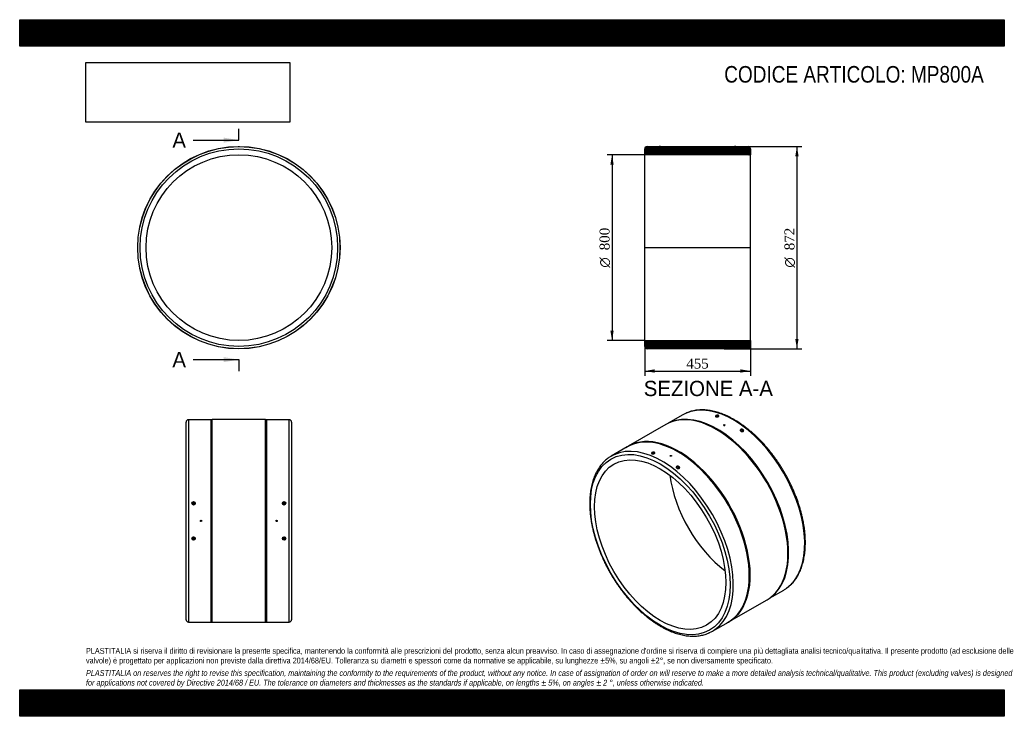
# Model space of a CAD drawing. Header units: millimetres. Extents: x 0 to 4243, y 0 to 3000.
import ezdxf
from ezdxf.enums import TextEntityAlignment as Align
from ezdxf.lldxf.tags import DXFTag

# ---------------------------------------------------------------- set-up
doc = ezdxf.new("R2010")
doc.units = ezdxf.units.MM
doc.header["$LTSCALE"] = 14.285714
for name, color, linetype in [('Default', 7, 'Continuous'), ('DV4_Default', 7, 'Continuous'), ('MP800A', 7, 'Continuous')]:
    doc.layers.add(name, color=color, linetype=linetype)
doc.styles.add('SEACAD_Solid_Edge_ANSI', font='seans.ttf')
doc.styles.add('SEACAD_Solid_Edge_ANSI1_Symbols', font='semeca1.ttf')
doc.styles.add('SEACAD_Times_New_Roman', font='times.ttf')
tags = doc.linetypes.add('CENTER2', pattern=[28.575, 19.05, -3.175, 3.175, -3.175]).pattern_tags.tags
tags[10:11] = [DXFTag(74, 4), DXFTag(75, 0), DXFTag(340, '0'), DXFTag(46, 0.0), DXFTag(50, 0.0), DXFTag(44, 0.0), DXFTag(45, 0.0)]
tags[8:9] = [DXFTag(74, 4), DXFTag(75, 0), DXFTag(340, '0'), DXFTag(46, 0.0), DXFTag(50, 0.0), DXFTag(44, 0.0), DXFTag(45, 0.0)]
tags[6:7] = [DXFTag(74, 4), DXFTag(75, 0), DXFTag(340, '0'), DXFTag(46, 0.0), DXFTag(50, 0.0), DXFTag(44, 0.0), DXFTag(45, 0.0)]
tags[4:5] = [DXFTag(74, 4), DXFTag(75, 0), DXFTag(340, '0'), DXFTag(46, 0.0), DXFTag(50, 0.0), DXFTag(44, 0.0), DXFTag(45, 0.0)]
doc.dimstyles.new('ANSImm', dxfattribs={"dimtxt": 42.857143, "dimasz": 42.857143, "dimexe": 21.428571, "dimexo": 0, "dimgap": 10.714286, "dimtad": 1, "dimdsep": 46, "dimtxsty": 'SEACAD_Times_New_Roman', "dimblk1": '_SE_FILLED', "dimblk2": '_SE_FILLED', "dimsah": 1, "dimcen": 21.428571, "dimazin": 0, "dimtfac": 0.85, "dimtdec": 3, "dimtofl": 0, "dimtmove": 0, "dimatfit": 3, "dimfxl": 1, "dimarcsym": 0})
picture_1 = doc.add_image_def('image1.jpg', size_in_pixel=(4302, 1260))

# ---------------------------------------------------------------- blocks, each defined once
blk = doc.blocks.new('SE')
at = {"layer": 'MP800A', "color": 7, "linetype": 'Continuous'}
for p, q in [((941.4, 2454.2), (947.4, 2454.2)), ((941.4, 2454.2), (941.4, 2453.8)), ((947.4, 2453.8), (947.4, 2454.2))]:
    blk.add_line(p, q, dxfattribs=at)
for radius in [436, 435.5, 425.5, 400]:
    blk.add_circle((944.4, 2018.4), radius, dxfattribs=at)
blk = doc.blocks.new('SE1')
at = {"layer": 'MP800A', "color": 7, "linetype": 'Continuous'}
for p, q in [((2857, 1298.2), (2795, 1262.4)), ((3003.8, 1289.9), (3003.9, 1289.4)), ((3007.8, 1289.9), (3007.8, 1290.4)), ((2784.3, 1256.8), (2621.6, 1162.9)), ((2804, 1266.4), (2800.2, 1264.8)), ((3032.9, 1254.4), (3032.9, 1254.2)), ((3038.9, 1254.2), (3038.9, 1254.4)), ((3110, 1229.2), (3109.6, 1226.8)), ((3113.5, 1226.2), (3113.9, 1228.5)), ((2618.4, 1160.4), (2549.4, 1120.6)), ((2728, 1130.6), (2728.1, 1130.1)), ((2732.1, 1130.6), (2732, 1131.2)), ((2803.1, 1121.8), (2803.1, 1121.5)), ((2809.1, 1121.5), (2809.1, 1121.8)), ((2834.2, 1070), (2833.8, 1067.6)), ((2837.7, 1066.9), (2838.1, 1069.3)), ((3230.5, 508.1), (3292.5, 543.9)), ((3235.2, 511.5), (3238.4, 513.9)), ((3057.6, 407.7), (3220.3, 501.6)), ((2984.9, 366.3), (3053.9, 406.1))]:
    blk.add_line(p, q, dxfattribs=at)
for centre, major_axis, ratio, start_param, end_param in [((3074.8, 921.1), (217.8, -377.2), 0.57735, 0.053158, 3.090599), ((3002.3, 879.2), (218, -377.6), 0.57735, 0, 3.141593), ((3005.8, 881.3), (217.8, -377.2), 0.57735, 0.07077, 3.070823), ((3074.8, 921.1), (217.8, -377.2), 0.57735, 3.090599, 3.141593), ((3005.8, 1290.1), (-1.98, -0.28), 0.468323, 2.282914, 6.283185), ((3005.8, 1290.1), (-1.98, -0.28), 0.468323, 0, 0.663527), ((2839.6, 785.3), (218, -377.6), 0.57735, 0, 3.189489), ((2836.1, 783.3), (217.8, -377.2), 0.57735, 0, 3.141593), ((2767.2, 743.5), (-217.7, 377.2), 0.57735, 3.193019, 6.23106), ((2767.2, 743.5), (-217.7, 377.2), 0.57735, 0, 0.049811), ((2767.2, 743.5), (-217.7, 377.2), 0.57735, 6.23106, 6.283185), ((2730, 1130.9), (1.98, 0.28), 0.468323, 0, 3.788632), ((2730, 1130.9), (1.98, 0.28), 0.468323, 5.573672, 6.283185), ((3081.8, 925.2), (200, -346.4), 0.57735, 4.076146, 5.348632), ((3074.8, 921.1), (217.8, -377.2), 0.57735, 0, 0.053158), ((2839.6, 785.3), (218, -377.6), 0.57735, 6.235289, 6.283185), ((2767.2, 743.5), (-217.7, 377.2), 0.57735, 3.088704, 3.193019)]:
    blk.add_ellipse(centre, major_axis=major_axis, ratio=ratio, start_param=start_param, end_param=end_param, dxfattribs=at)
for centre, major_axis, ratio in [((3035.9, 1254.4), (-3, 0), 0.57735), ((3111.9, 1228.8), (1.97, -0.33), 0.668835), ((2760.1, 739.4), (212.8, -368.5), 0.57735), ((2760.1, 739.4), (200, -346.4), 0.57735), ((2806.1, 1121.8), (3, 0), 0.57735), ((2836.2, 1069.6), (-1.97, 0.33), 0.668835)]:
    blk.add_ellipse(centre, major_axis=major_axis, ratio=ratio, dxfattribs=at)
for points, knots in [([(3304.3, 551.5), (3304.8, 551.9), (3308, 554), (3314, 558.8), (3321.6, 565.5), (3328.9, 572.9), (3335.8, 580.8), (3342.3, 589.3), (3348.4, 598.3), (3354, 607.8), (3359.2, 617.7), (3364, 628.2), (3368.3, 639.1), (3372.2, 650.5), (3375.5, 662.3), (3378.4, 674.5), (3380.9, 687), (3382.8, 700), (3384.2, 713.3), (3385.2, 726.9), (3385.7, 740.8), (3385.6, 755), (3385.1, 769.4), (3384.1, 784.1), (3382.7, 799), (3380.7, 814), (3378.3, 829.3), (3375.4, 844.6), (3372, 860.1), (3368.2, 875.7), (3363.9, 891.3), (3359.1, 907), (3354, 922.7), (3348.3, 938.4), (3342.3, 954.1), (3335.9, 969.7), (3329, 985.2), (3321.8, 1000.7), (3314.1, 1016), (3306.2, 1031.2), (3297.8, 1046.2), (3289.1, 1061), (3280.1, 1075.6), (3270.7, 1089.9), (3261.1, 1104), (3251.2, 1117.9), (3241, 1131.4), (3230.5, 1144.6), (3219.8, 1157.4), (3208.9, 1169.9), (3197.7, 1182), (3186.4, 1193.6), (3174.9, 1204.9), (3163.2, 1215.7), (3151.4, 1226.1), (3139.5, 1236), (3127.4, 1245.4), (3115.3, 1254.3), (3103.1, 1262.7), (3090.9, 1270.6), (3078.6, 1277.9), (3066.3, 1284.7), (3054, 1290.9), (3041.8, 1296.5), (3029.6, 1301.5), (3017.4, 1305.9), (3005.3, 1309.7), (2993.4, 1312.9), (2981.5, 1315.5), (2969.8, 1317.5), (2958.2, 1318.8), (2946.9, 1319.5), (2935.7, 1319.5), (2924.8, 1319), (2914, 1317.8), (2903.6, 1316), (2893.4, 1313.5), (2883.6, 1310.5), (2875.2, 1307.3), (2870.8, 1305.2), (2869, 1304.3)], [0, 0, 0, 0, 0.002381, 0.015163, 0.027954, 0.040763, 0.053595, 0.066455, 0.079344, 0.092264, 0.105214, 0.118193, 0.131197, 0.144224, 0.15727, 0.17033, 0.183403, 0.196485, 0.209573, 0.222665, 0.235759, 0.248853, 0.261947, 0.275039, 0.288129, 0.301217, 0.314301, 0.327383, 0.340462, 0.353537, 0.366611, 0.379681, 0.392749, 0.405815, 0.418879, 0.431942, 0.445003, 0.458062, 0.471121, 0.484179, 0.497237, 0.510295, 0.523353, 0.536411, 0.54947, 0.562529, 0.57559, 0.588653, 0.601717, 0.614783, 0.627852, 0.640923, 0.653996, 0.667073, 0.680153, 0.693236, 0.706323, 0.719413, 0.732506, 0.745603, 0.758702, 0.771804, 0.784907, 0.798011, 0.811114, 0.824215, 0.83731, 0.850398, 0.863475, 0.876539, 0.889585, 0.902609, 0.915609, 0.928581, 0.941522, 0.954431, 0.967309, 0.980157, 0.992979, 1, 1, 1, 1]), ([(3010.6, 1290.9), (3009.9, 1290.5), (3008.2, 1289.8), (3005.3, 1289.3), (3002.4, 1289.3), (2999.9, 1289.8), (2998.3, 1290.8), (2997.7, 1292.1), (2998.4, 1293.5), (3000, 1294.9), (3002.5, 1295.9), (3005.4, 1296.6), (3008.3, 1296.6), (3010.8, 1296.1), (3012.4, 1295.1), (3013, 1293.7), (3012.4, 1292.2), (3011.3, 1291.3), (3010.6, 1290.9)], [0, 0, 0, 0, 0.062477, 0.124977, 0.187491, 0.25, 0.312508, 0.375023, 0.437518, 0.500002, 0.562486, 0.62498, 0.687494, 0.749999, 0.81251, 0.875024, 0.937522, 1, 1, 1, 1]), ([(3011.6, 1291.7), (3011.8, 1292.1), (3012.1, 1292.9), (3011.6, 1294), (3010.2, 1294.8), (3008.2, 1295.2), (3005.6, 1295.2), (3002.9, 1294.6), (3000.9, 1293.7), (2999.5, 1292.6), (2998.8, 1291.3), (2999.3, 1290.3), (3000, 1289.8), (3000.3, 1289.7)], [0.0757586, 0.0757586, 0.0757586, 0.0757586, 0.1251558, 0.1960123, 0.2500016, 0.3039811, 0.3748416, 0.445843, 0.4999989, 0.5541475, 0.6251562, 0.6960112, 0.7262888, 0.7262888, 0.7262888, 0.7262888]), ([(3033.7, 1253), (3034.3, 1252.7), (3035.1, 1252.5), (3036.7, 1252.5), (3037.4, 1252.6), (3038.5, 1253.3), (3038.9, 1253.7), (3038.9, 1254.2), (3038.9, 1254.2), (3038.9, 1254.2)], [0, 0, 0, 0, 0.125, 0.125, 0.25, 0.25, 0.375, 0.375, 0.3751037, 0.3751037, 0.3751037, 0.3751037]), ([(3107, 1228.1), (3106.3, 1228.7), (3105.3, 1229.9), (3104.7, 1231.9), (3105.3, 1233.8), (3107, 1235.3), (3109.5, 1236.2), (3112.4, 1236.4), (3115.3, 1235.7), (3117.8, 1234.3), (3119.4, 1232.5), (3120, 1230.4), (3119.3, 1228.5), (3117.7, 1227), (3115.2, 1226.1), (3112.3, 1226), (3109.4, 1226.7), (3107.7, 1227.6), (3107, 1228.1)], [0, 0, 0, 0, 0.062509, 0.125025, 0.187524, 0.25, 0.312476, 0.374975, 0.437486, 0.500002, 0.562517, 0.625028, 0.687525, 0.749999, 0.812477, 0.874976, 0.93749, 1, 1, 1, 1]), ([(3114.2, 1226.1), (3114.4, 1226.1), (3115.4, 1226.3), (3116.8, 1226.8), (3118.2, 1228), (3118.9, 1229.8), (3118.3, 1231.7), (3116.9, 1233.2), (3114.9, 1234.3), (3112.3, 1235), (3109.6, 1234.8), (3107.6, 1234), (3106.2, 1232.8), (3105.5, 1231.1), (3106.1, 1229.2), (3107.1, 1228.2), (3107.6, 1227.8)], [0.1755817, 0.1755817, 0.1755817, 0.1755817, 0.1958454, 0.2500019, 0.3041483, 0.3751529, 0.4460101, 0.4999989, 0.5539805, 0.624845, 0.6958443, 0.7499994, 0.8041474, 0.8751543, 0.9460147, 1, 1, 1, 1]), ([(2538.4, 1113.5), (2537.6, 1113), (2534.2, 1110.7), (2528, 1105.8), (2520.3, 1099), (2513, 1091.6), (2506.1, 1083.7), (2499.6, 1075.2), (2493.5, 1066.3), (2487.9, 1056.8), (2482.7, 1046.8), (2477.9, 1036.4), (2473.6, 1025.4), (2469.8, 1014.1), (2466.4, 1002.3), (2463.5, 990.1), (2461.1, 977.5), (2459.1, 964.6), (2457.7, 951.3), (2456.7, 937.7), (2456.3, 923.8), (2456.3, 909.6), (2456.8, 895.1), (2457.8, 880.5), (2459.3, 865.6), (2461.2, 850.5), (2463.7, 835.3), (2466.6, 819.9), (2469.9, 804.4), (2473.8, 788.9), (2478.1, 773.2), (2482.8, 757.5), (2488, 741.8), (2493.6, 726.1), (2499.6, 710.5), (2506.1, 694.8), (2512.9, 679.3), (2520.2, 663.9), (2527.8, 648.5), (2535.8, 633.4), (2544.1, 618.4), (2552.8, 603.5), (2561.8, 589), (2571.2, 574.6), (2580.8, 560.5), (2590.8, 546.7), (2601, 533.2), (2611.4, 520), (2622.1, 507.2), (2633.1, 494.7), (2644.2, 482.6), (2655.5, 470.9), (2667.1, 459.6), (2678.7, 448.8), (2690.5, 438.4), (2702.5, 428.5), (2714.5, 419.1), (2726.6, 410.2), (2738.8, 401.8), (2751, 394), (2763.3, 386.6), (2775.6, 379.9), (2787.9, 373.7), (2800.1, 368.1), (2812.4, 363.1), (2824.5, 358.6), (2836.6, 354.8), (2848.6, 351.6), (2860.4, 349), (2872.1, 347.1), (2883.7, 345.8), (2895.1, 345.1), (2906.2, 345), (2917.2, 345.6), (2927.9, 346.8), (2938.3, 348.6), (2948.5, 351), (2958.3, 354.1), (2966.5, 357.2), (2970.8, 359.2), (2972.5, 360)], [0, 0, 0, 0, 0.003487, 0.016263, 0.029048, 0.041851, 0.054677, 0.06753, 0.080413, 0.093327, 0.106271, 0.119244, 0.132242, 0.145262, 0.158301, 0.171356, 0.184422, 0.197497, 0.210579, 0.223665, 0.236752, 0.249841, 0.262928, 0.276014, 0.289097, 0.302179, 0.315257, 0.328332, 0.341405, 0.354474, 0.367541, 0.380605, 0.393667, 0.406727, 0.419784, 0.43284, 0.445895, 0.458948, 0.472001, 0.485053, 0.498104, 0.511156, 0.524207, 0.537259, 0.550312, 0.563365, 0.57642, 0.589476, 0.602534, 0.615594, 0.628656, 0.64172, 0.654788, 0.667858, 0.680932, 0.694009, 0.707089, 0.720173, 0.73326, 0.74635, 0.759443, 0.772538, 0.785636, 0.798733, 0.81183, 0.824924, 0.838013, 0.851095, 0.864166, 0.877223, 0.890262, 0.903281, 0.916274, 0.92924, 0.942175, 0.955078, 0.967949, 0.980791, 0.993606, 1, 1, 1, 1]), ([(2724.3, 1130.7), (2723.6, 1130.9), (2722.5, 1131.6), (2722, 1132.9), (2722.6, 1134.3), (2724.3, 1135.7), (2726.7, 1136.7), (2729.7, 1137.3), (2732.6, 1137.4), (2735.1, 1136.9), (2736.7, 1135.8), (2737.3, 1134.5), (2736.6, 1133), (2735, 1131.7), (2732.5, 1130.6), (2729.6, 1130.1), (2726.6, 1130.1), (2725, 1130.4), (2724.3, 1130.7)], [0, 0, 0, 0, 0.062509, 0.125025, 0.187524, 0.25, 0.312476, 0.374975, 0.437486, 0.500002, 0.562517, 0.625028, 0.687525, 0.749999, 0.812477, 0.874976, 0.93749, 1, 1, 1, 1]), ([(2735.9, 1132.5), (2736.1, 1132.9), (2736.3, 1133.7), (2735.8, 1134.7), (2734.4, 1135.6), (2732.4, 1136), (2729.8, 1136), (2727.1, 1135.4), (2725.1, 1134.5), (2723.7, 1133.4), (2723.1, 1132.1), (2723.5, 1131.3), (2723.9, 1130.9)], [0.3257546, 0.3257546, 0.3257546, 0.3257546, 0.3751529, 0.4460101, 0.4999989, 0.5539805, 0.624845, 0.6958443, 0.7499994, 0.8041474, 0.8751543, 0.9445832, 0.9445832, 0.9445832, 0.9445832]), ([(2809.1, 1121.5), (2809.1, 1121.5), (2809.1, 1121.5), (2809.1, 1121.1), (2808.7, 1120.6), (2807.6, 1120), (2806.9, 1119.8), (2805.3, 1119.8), (2804.5, 1120), (2803.4, 1120.6), (2803.1, 1121.1), (2803.1, 1121.5), (2803.1, 1121.5), (2803.1, 1121.5)], [0.1248683, 0.1248683, 0.1248683, 0.1248683, 0.125, 0.125, 0.25, 0.25, 0.375, 0.375, 0.5, 0.5, 0.625, 0.625, 0.6252552, 0.6252552, 0.6252552, 0.6252552]), ([(2841.8, 1067.8), (2841.1, 1067.4), (2839.4, 1066.9), (2836.5, 1066.8), (2833.6, 1067.5), (2831.1, 1068.8), (2829.5, 1070.7), (2828.9, 1072.7), (2829.5, 1074.6), (2831.2, 1076.1), (2833.7, 1077), (2836.6, 1077.1), (2839.5, 1076.5), (2842, 1075.1), (2843.6, 1073.3), (2844.2, 1071.2), (2843.6, 1069.3), (2842.5, 1068.2), (2841.8, 1067.8)], [0, 0, 0, 0, 0.062477, 0.124977, 0.187491, 0.25, 0.312508, 0.375023, 0.437518, 0.500002, 0.562486, 0.62498, 0.687494, 0.749999, 0.81251, 0.875024, 0.937522, 1, 1, 1, 1]), ([(2841, 1067.7), (2841.5, 1068), (2842.5, 1068.8), (2843.1, 1070.6), (2842.5, 1072.5), (2841.1, 1073.9), (2839.1, 1075.1), (2836.5, 1075.7), (2833.8, 1075.6), (2831.8, 1074.8), (2830.4, 1073.6), (2829.8, 1071.9), (2830.3, 1070), (2831.6, 1068.6), (2832.7, 1068), (2833.1, 1067.8)], [0, 0, 0, 0, 0.0541517, 0.1251558, 0.1960123, 0.2500016, 0.3039811, 0.3748416, 0.445843, 0.4999989, 0.5541475, 0.6251562, 0.6960112, 0.7499996, 0.7908021, 0.7908021, 0.7908021, 0.7908021]), ([(2839.2, 1067), (2839.2, 1067), (2839.8, 1067.1), (2840.4, 1067.4), (2841, 1067.7)], [0.9455806, 0.9455806, 0.9455806, 0.9455806, 0.94584766, 1, 1, 1, 1])]:
    blk.add_open_spline(points, degree=3, knots=knots, dxfattribs=at)
for points in [[(3032.9, 1254.2), (3032.9, 1253.7), (3033.2, 1253.3), (3033.7, 1253)], [(3107.6, 1227.8), (3108, 1227.5), (3108.4, 1227.2), (3108.9, 1227)]]:
    blk.add_open_spline(points, degree=3, dxfattribs=at)
blk = doc.blocks.new('SE2')
at = {"layer": 'MP800A', "color": 7, "linetype": 'Continuous'}
for p, q in [((726.9, 1277.1), (726.9, 406.1)), ((824.4, 1277.1), (726.9, 1277.1)), ((829.4, 1277.6), (824.4, 1277.1)), ((824.4, 406.1), (824.4, 1277.1)), ((829.4, 405.6), (829.4, 1277.6)), ((1059.4, 1277.6), (829.4, 1277.6)), ((1059.4, 405.6), (1059.4, 1277.6)), ((1064.4, 1277.1), (1059.4, 1277.6)), ((1064.4, 406.1), (1064.4, 1277.1)), ((1161.9, 1277.1), (1064.4, 1277.1)), ((1161.9, 406.1), (1161.9, 1277.1)), ((716.9, 416.1), (716.9, 1267.1)), ((1171.9, 1267.1), (1171.9, 416.1)), ((747.4, 916.6), (747.4, 914.6)), ((751.4, 914.6), (751.4, 916.6)), ((1137.4, 916.6), (1137.4, 914.6)), ((1141.4, 914.6), (1141.4, 916.6)), ((747.4, 768.5), (747.4, 766.5)), ((751.4, 766.5), (751.4, 768.5)), ((1137.4, 768.5), (1137.4, 766.5)), ((1141.4, 766.5), (1141.4, 768.5)), ((726.9, 406.1), (824.4, 406.1)), ((824.4, 406.1), (829.4, 405.6)), ((829.4, 405.6), (1059.4, 405.6)), ((1059.4, 405.6), (1064.4, 406.1)), ((1064.4, 406.1), (1161.9, 406.1))]:
    blk.add_line(p, q, dxfattribs=at)
for centre, radius in [((749.4, 917.2), 7.44), ((749.4, 917), 6.45), ((1139.4, 917.2), 7.44), ((1139.4, 917), 6.45), ((781.9, 841.6), 3), ((1106.9, 841.6), 3), ((749.4, 765.9), 7.44), ((749.4, 766.1), 6.45), ((1139.4, 765.9), 7.44), ((1139.4, 766.1), 6.45)]:
    blk.add_circle(centre, radius, dxfattribs=at)
for centre, start, end in [((726.9, 1267.1), 90, 180), ((1161.9, 1267.1), 0, 90), ((726.9, 416.1), 180, 270), ((1161.9, 416.1), 270, 0)]:
    blk.add_arc(centre, 10, start, end, dxfattribs=at)
for centre, major_axis, start_param, end_param in [((749.4, 914.6), (-6.5, 0), 3.319016, 6.090226), ((749.4, 914.6), (2, 0), 3.141593, 6.283185), ((1139.4, 914.6), (6.5, 0), 0.181534, 2.955943), ((1139.4, 914.6), (-2, 0), 0, 3.141593), ((749.4, 768.5), (6.5, 0), 3.334557, 6.105779), ((749.4, 768.5), (-2, 0), 3.141593, 6.283185), ((1139.4, 768.5), (6.5, 0), 3.327252, 6.101663), ((1139.4, 768.5), (-2, 0), 3.141593, 6.283185)]:
    blk.add_ellipse(centre, major_axis=major_axis, ratio=0.984808, start_param=start_param, end_param=end_param, dxfattribs=at)
for centre in [(749.4, 916.6), (1139.4, 916.6), (749.4, 766.5), (1139.4, 766.5)]:
    blk.add_ellipse(centre, major_axis=(-2, 0), ratio=0.984808, dxfattribs=at)
blk = doc.blocks.new('SE4')
at = {"color": 7, "linetype": 'Continuous', "style": 'SEACAD_Solid_Edge_ANSI'}
blk.add_text('A', height=65.7, dxfattribs=at).set_placement((657.9, 2514.2), align=Align.TOP_LEFT)
blk = doc.blocks.new('SE5')
at = {"color": 7, "linetype": 'Continuous', "style": 'SEACAD_Solid_Edge_ANSI'}
blk.add_text('A', height=65.7, dxfattribs=at).set_placement((657.9, 1568.9), align=Align.TOP_LEFT)
blk = doc.blocks.new('SEANNOT_GROUP')
at = {"linetype": 'Continuous'}
blk.add_hatch(color=7, dxfattribs=at).paths.add_polyline_path([(878.7, 2470.4), (944.4, 2481.4), (878.7, 2492.3)])
at = {"color": 7, "linetype": 'Continuous'}
blk.add_lwpolyline([(747.3, 2481.4), (944.4, 2481.4)], dxfattribs=at)
blk = doc.blocks.new('SEANNOT_GROUP1')
at = {"linetype": 'Continuous'}
blk.add_hatch(color=7, dxfattribs=at).paths.add_polyline_path([(878.7, 1525.1), (944.4, 1536), (878.7, 1547)])
at = {"color": 7, "linetype": 'Continuous'}
blk.add_lwpolyline([(747.3, 1536), (944.4, 1536)], dxfattribs=at)
blk = doc.blocks.new('SE3')
at = {"layer": 'Default', "color": 7, "linetype": 'CENTER2'}
for p, q in [((944.4, 2481.4), (944.4, 2530.7)), ((944.4, 1536), (944.4, 1486.7))]:
    blk.add_line(p, q, dxfattribs=at)
at = {"layer": 'Default', "color": 7, "linetype": 'CENTER2', "const_width": 0.0001}
blk.add_lwpolyline([(944.4, 2481.4), (944.4, 1536)], dxfattribs=at)
at = {"layer": 'Default'}
for name in ['SE4', 'SEANNOT_GROUP', 'SE5', 'SEANNOT_GROUP1']:
    blk.add_blockref(name, (0, 0), dxfattribs=at)
blk = doc.blocks.new('SE6')
at = {"layer": 'MP800A', "linetype": 'Continuous'}
h = blk.add_hatch(dxfattribs=at)
h.set_pattern_fill('LINE', scale=0.629921, angle=45, style=0)
edge = h.paths.add_edge_path()
edge.add_line((3086.5, 2454.2), (3080.5, 2454.2))
edge.add_line((3080.5, 2454.2), (3080.5, 2453.9))
edge.add_line((3080.5, 2453.9), (3041, 2453.9))
edge.add_line((3041, 2453.9), (3036, 2454.4))
edge.add_line((3036, 2454.4), (2806, 2454.4))
edge.add_line((2806, 2454.4), (2801, 2453.9))
edge.add_line((2801, 2453.9), (2761.5, 2453.9))
edge.add_line((2761.5, 2453.9), (2761.5, 2454.2))
edge.add_line((2761.5, 2454.2), (2755.5, 2454.2))
edge.add_line((2755.5, 2454.2), (2755.5, 2453.9))
edge.add_line((2755.5, 2453.9), (2703.5, 2453.9))
edge.add_arc((2703.5, 2443.9), 10, 90, 180)
edge.add_line((2693.5, 2443.9), (2693.5, 2418.4))
edge.add_line((2693.5, 2418.4), (3148.5, 2418.4))
edge.add_line((3148.5, 2418.4), (3148.5, 2443.9))
edge.add_arc((3138.5, 2443.9), 10, 0, 90)
edge.add_line((3138.5, 2453.9), (3086.5, 2453.9))
edge.add_line((3086.5, 2453.9), (3086.5, 2454.2))
h = blk.add_hatch(dxfattribs=at)
h.set_pattern_fill('LINE', scale=0.629921, angle=45, style=0)
edge = h.paths.add_edge_path()
edge.add_line((3148.5, 1618.4), (2693.5, 1618.4))
edge.add_line((2693.5, 1618.4), (2693.5, 1592.9))
edge.add_arc((2703.5, 1592.9), 10, 180, 270)
edge.add_line((2703.5, 1582.9), (2801, 1582.9))
edge.add_line((2801, 1582.9), (2806, 1582.4))
edge.add_line((2806, 1582.4), (3036, 1582.4))
edge.add_line((3036, 1582.4), (3041, 1582.9))
edge.add_line((3041, 1582.9), (3138.5, 1582.9))
edge.add_arc((3138.5, 1592.9), 10, 270, 360)
edge.add_line((3148.5, 1592.9), (3148.5, 1618.4))
at = {"layer": 'DV4_Default', "color": 7, "linetype": 'CENTER2'}
blk.add_line((2691.7, 2018.4), (3150.2, 2018.4), dxfattribs=at)
at = {"layer": 'MP800A', "color": 7, "linetype": 'Continuous'}
for p, q in [((2693.5, 2418.4), (2693.5, 2443.9)), ((2703.5, 2453.9), (2755.5, 2453.9)), ((2761.5, 2454.2), (2755.5, 2454.2)), ((2755.5, 2454.2), (2755.5, 2453.9)), ((2761.5, 2453.9), (2761.5, 2454.2)), ((2761.5, 2453.9), (2801, 2453.9)), ((2801, 2453.9), (2806, 2454.4)), ((2806, 2454.4), (3036, 2454.4)), ((3036, 2454.4), (3041, 2453.9)), ((3041, 2453.9), (3080.5, 2453.9)), ((3086.5, 2454.2), (3080.5, 2454.2)), ((3080.5, 2454.2), (3080.5, 2453.9)), ((3086.5, 2453.9), (3086.5, 2454.2)), ((3086.5, 2453.9), (3138.5, 2453.9)), ((3148.5, 2443.9), (3148.5, 2418.4)), ((2693.5, 1618.4), (2693.5, 2418.4)), ((3148.5, 2418.4), (2693.5, 2418.4)), ((3148.5, 1618.4), (3148.5, 2418.4)), ((2693.5, 1618.4), (3148.5, 1618.4)), ((2693.5, 1592.9), (2693.5, 1618.4)), ((3148.5, 1618.4), (3148.5, 1592.9)), ((2801, 1582.9), (2703.5, 1582.9)), ((2806, 1582.4), (2801, 1582.9)), ((3036, 1582.4), (2806, 1582.4)), ((3041, 1582.9), (3036, 1582.4)), ((3138.5, 1582.9), (3041, 1582.9))]:
    blk.add_line(p, q, dxfattribs=at)
for centre, start, end in [((2703.5, 2443.9), 90, 180), ((3138.5, 2443.9), 0, 90), ((2703.5, 1592.9), 180, 270), ((3138.5, 1592.9), 270, 0)]:
    blk.add_arc(centre, 10, start, end, dxfattribs=at)
blk = doc.blocks.new('DMBLK11')
at = {"layer": 'Default', "linetype": 'Continuous'}
for points in [[(2736.3, 1479.9), (2736.3, 1494.2), (2693.5, 1487)], [(3105.6, 1479.9), (3148.5, 1487), (3105.6, 1494.2)]]:
    blk.add_hatch(color=7, dxfattribs=at).paths.add_polyline_path(points)
at = {"layer": 'Default', "color": 7, "linetype": 'Continuous'}
for p, q in [((2693.5, 1605.6), (2693.5, 1465.6)), ((3148.5, 1605.6), (3148.5, 1465.6)), ((2693.5, 1487), (3148.5, 1487))]:
    blk.add_line(p, q, dxfattribs=at)
at = {"layer": 'Default', "color": 7, "linetype": 'Continuous', "style": 'SEACAD_Times_New_Roman'}
blk.add_text('455', height=42.86, dxfattribs=at).set_placement((2872.2, 1540.6), align=Align.TOP_LEFT)
blk = doc.blocks.new('_SE_FILLED')
at = {"color": 0}
blk.add_line((0, 0), (-1, 0), dxfattribs=at)
blk.add_solid([(0, 0), (-1, -0.1665), (-1, 0.1665), (0, 0)], dxfattribs=at)
blk = doc.blocks.new('GDimGGroup')
at = {"layer": 'Default', "linetype": 'Continuous'}
for points in [[(3356.4, 2411.5), (3349.2, 2454.4), (3342.1, 2411.5)], [(3356.4, 1625.2), (3342.1, 1625.2), (3349.2, 1582.4)]]:
    blk.add_hatch(color=7, dxfattribs=at).paths.add_polyline_path(points)
at = {"layer": 'Default', "color": 7, "linetype": 'Continuous'}
for p, q in [((3036, 2454.4), (3370.7, 2454.4)), ((3349.2, 2454.4), (3349.2, 1582.4)), ((3036, 1582.4), (3370.7, 1582.4))]:
    blk.add_line(p, q, dxfattribs=at)
for s, height, style, p in [('872', 42.86, 'SEACAD_Times_New_Roman', (3295.7, 2006.9)), ('O', 42.9, 'SEACAD_Solid_Edge_ANSI1_Symbols', (3295.7, 1932.3))]:
    blk.add_text(s, height=height, rotation=90, dxfattribs=dict(at, style=style)).set_placement(p, align=Align.TOP_LEFT)
blk = doc.blocks.new('GDimGGroup1')
at = {"layer": 'Default', "linetype": 'Continuous'}
for points in [[(2545.3, 2375.5), (2559.6, 2375.5), (2552.5, 2418.4)], [(2545.3, 1661.2), (2552.5, 1618.4), (2559.6, 1661.2)]]:
    blk.add_hatch(color=7, dxfattribs=at).paths.add_polyline_path(points)
at = {"layer": 'Default', "color": 7, "linetype": 'Continuous'}
for p, q in [((2693.5, 2418.4), (2531, 2418.4)), ((2552.5, 2418.4), (2552.5, 1618.4)), ((2693.5, 1618.4), (2531, 1618.4))]:
    blk.add_line(p, q, dxfattribs=at)
for s, height, style, p in [('800', 42.86, 'SEACAD_Times_New_Roman', (2498.9, 2006.9)), ('O', 42.9, 'SEACAD_Solid_Edge_ANSI1_Symbols', (2498.9, 1932.3))]:
    blk.add_text(s, height=height, rotation=90, dxfattribs=dict(at, style=style)).set_placement(p, align=Align.TOP_LEFT)

msp = doc.modelspace()

# ---------------------------------------------------------------- hatches: boundary and pattern name
at = {"layer": 'Default', "linetype": 'Continuous'}
h = msp.add_hatch(dxfattribs=at)
h.set_pattern_fill('LINE', scale=0.6299213, angle=45, style=0)
h.paths.add_polyline_path([(4242.857, 2885.714), (4242.857, 3000), (0, 3000), (0, 2885.714)])
for points in [[(4242.857, 2885.714), (4242.857, 3000), (0, 3000), (0, 2885.714)], [(4242.857, 0), (4242.857, 114.286), (0, 114.286), (0, 0)]]:
    msp.add_hatch(color=7, dxfattribs=at).paths.add_polyline_path(points)
h = msp.add_hatch(dxfattribs=at)
h.set_pattern_fill('LINE', scale=0.629921, angle=45, style=0)
h.paths.add_polyline_path([(4242.857, 0), (4242.857, 114.286), (0, 114.286), (0, 0)])

# ---------------------------------------------------------------- linework, layer by layer
at = {"layer": 'Default', "color": 7, "linetype": 'Continuous'}
for p, q in [((0, 3000), (4242.857, 3000)), ((0, 2885.714), (0, 3000)), ((4242.857, 3000), (4242.857, 2885.714)), ((4242.857, 2885.714), (0, 2885.714)), ((0, 114.286), (4242.857, 114.286)), ((0, 0), (0, 114.286)), ((4242.857, 114.286), (4242.857, 0)), ((4242.857, 0), (0, 0))]:
    msp.add_line(p, q, dxfattribs=at)

# ---------------------------------------------------------------- block references
at = {"layer": 'Default'}
for name in ['SE3', 'SE', 'SE6', 'GDimGGroup', 'GDimGGroup1', 'SE1', 'SE2']:
    msp.add_blockref(name, (0, 0), dxfattribs=at)

# ---------------------------------------------------------------- texts
at = {"layer": 'Default', "color": 7, "linetype": 'Continuous', "style": 'SEACAD_Solid_Edge_ANSI'}
msp.add_text('SEZIONE A-A', height=65.71429, dxfattribs=at).set_placement((2689.119, 1444.767), align=Align.TOP_LEFT)
at = {"layer": 'Default', "attachment_point": 1}
for s, insert, char_height, width in [('{\\fArial Narrow|b0||i0||c0|p34;\\C7;\\H71.42857143;\\W1.;CODICE ARTICOLO: MP800A}', (3036.003, 2800.479), 71.42857, 1132.85138), ("{\\fArial Narrow|b0||i0||c0|p34;\\C7;\\H25.;\\W1.;PLASTITALIA si riserva il diritto di revisionare la presente specifica, mantenendo la conformità alle prescrizioni del prodotto, senza alcun preavviso. In caso di assegnazione d'ordine si riserva di compiere una più dettagliata analisi tecnico/qualitativa. Il presente prodotto (ad esclusione delle \\P}{\\fArial Narrow|b0||i0||c0|p34;\\C7;\\H25.;\\W1.;valvole) è progettato per applicazioni non previste dalla direttiva 2014/68/EU. Tolleranza su diametri e spessori come da normative se applicabile, su lunghezze ±5%, su angoli ±2°, se non diversamente specificato.\\P}{\\fArial Narrow|b0||i0||c0|p34;\\C7;\\H7.142857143;\\W1.;   \\P}{\\fArial Narrow|b0||i1||c0|p34;\\C7;\\H25.;\\W1.;PLASTITALIA on reserves the right to revise this specification, maintaining the conformity to the requirements of the product, without any notice. In case of assignation of order on will reserve to make a more detailed analysis technical/qualitative. This product (excluding valves) is designed \\P}{\\fArial Narrow|b0||i1||c0|p34;\\C7;\\H25.;\\W1.;for applications not covered by Directive 2014/68 / EU. The tolerance on diameters and thicknesses as the standards if applicable, on lengths ± 5%, on angles ± 2 °, unless otherwise indicated.\\P}", (285.714, 294.32), 25, 3671.42857)]:
    msp.add_mtext(s, dxfattribs=dict(at, insert=insert, char_height=char_height, width=width))

# ---------------------------------------------------------------- dimensions: what is measured, and where the dimension line sits
at = {"layer": 'Default', "color": 7, "linetype": 'Continuous'}
dim = msp.add_linear_dim(base=(2693.466, 1487.035), p1=(2693.466, 1605.609), p2=(3148.466, 1605.609), angle=0, text='\\A1;<>', dimstyle='ANSImm', dxfattribs=at)
dim.commit()
dim.dimension.update_dxf_attribs({"geometry": 'DMBLK11', "text_midpoint": (2920.966, 1487.035), "dimtype": 161})

# ---------------------------------------------------------------- pictures from other files: only their frames are drawn
image = msp.add_image(picture_1, insert=(285.714, 2558.617), size_in_units=(877.959, 257.143))
image.dxf.flags = 7

doc.saveas('drawing.dxf')
